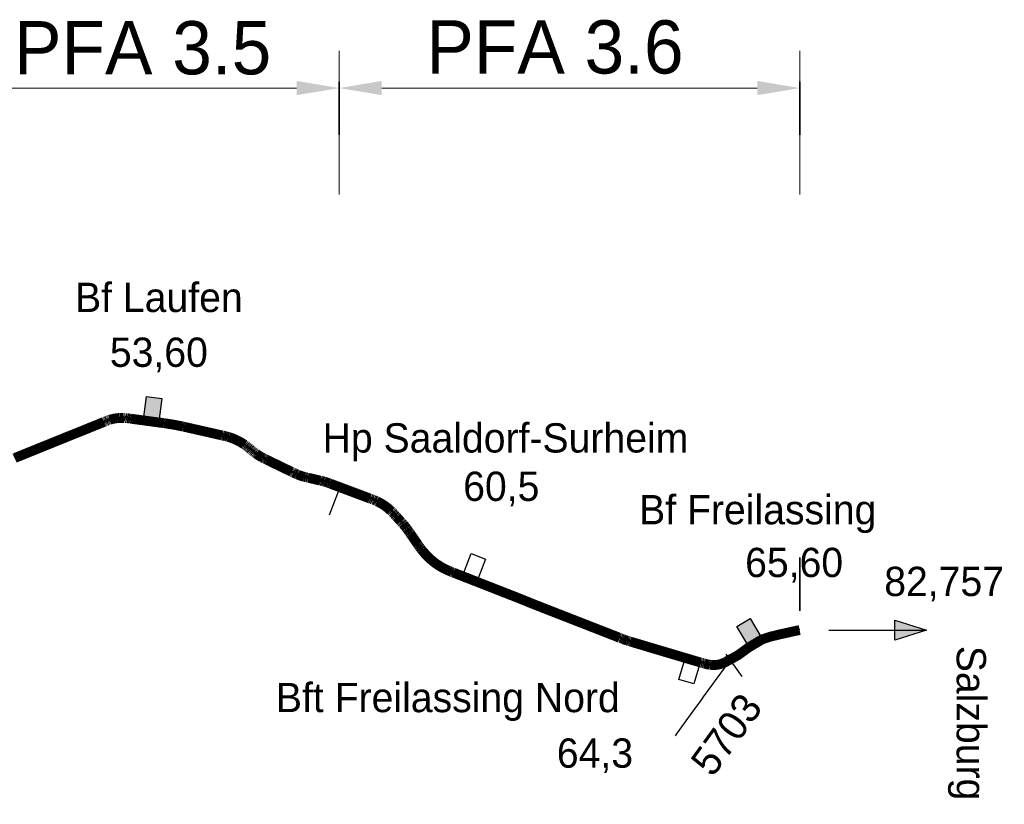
# Model space of a CAD drawing. Header units: metres. Extents: x -11 to 3521716, y 0 to 5943484.
# Tile 10 of 27: x 122.32 to 124.17, y 21.43 to 22.91. Entities that reach past the tile are written whole.
import ezdxf
from ezdxf.enums import TextEntityAlignment as Align

# ---------------------------------------------------------------- set-up
doc = ezdxf.new("R2010")
doc.units = ezdxf.units.M
doc.header["$PDMODE"] = 35
doc.header["$PDSIZE"] = 0.1
doc.linetypes.add('PUNKT2_2_2', pattern=[0.79375, 0, -0.79375])
for name, color, linetype in [('_SF_Lageskizze_PA3', 7, 'Continuous'), ('_TB_Lageskizze_PA3_025', 7, 'Continuous'), ('_TB_PFA-3.5', 7, 'Continuous'), ('_TB_PFA-3.6', 7, 'Continuous')]:
    doc.layers.add(name, color=color, linetype=linetype)
doc.layers.add('_TB_HILFE', color=6, linetype='Continuous', plot=False)
doc.styles.add('K_Isocp', font='k_isocp.SHX')
doc.styles.add('K_isocp_dim', font='K_isocp.shx')
doc.dimstyles.new('A_P_M_25', dxfattribs={"dimscale": 10, "dimtxt": 2.5, "dimasz": 2, "dimexe": 1.75, "dimexo": 0.625, "dimtad": 1, "dimzin": 0, "dimdsep": 46, "dimtxsty": 'K_isocp_dim', "dimsah": 1, "dimcen": 2, "dimdle": 1.75, "dimadec": 0, "dimazin": 0, "dimtfac": 1, "dimtmove": 2, "dimatfit": 3, "dimfxl": 5, "dimfxlon": 1, "dimtvp": 1, "dimtolj": 1, "dimtzin": 0, "dimarcsym": 0})

# ---------------------------------------------------------------- blocks, each defined once
blk = doc.blocks.new('*D23')
at = {"layer": '_TB_PFA-3.6', "color": 0, "lineweight": -2, "transparency": 16777216}
for p, q in [((-4.1275, 4.102), (-4.1275, 4.372)), ((-3.2624, 4.102), (-3.2624, 4.372)), ((-4.0475, 4.302), (-3.3424, 4.302))]:
    blk.add_line(p, q, dxfattribs=at)
at = {"layer": '_TB_PFA-3.6', "color": 0, "lineweight": 35, "transparency": 16777216}
for points in [[(-4.0475, 4.3154), (-4.0475, 4.2887), (-4.1275, 4.302)], [(-3.3424, 4.3154), (-3.3424, 4.2887), (-3.2624, 4.302)]]:
    blk.add_solid(points, dxfattribs=at)
at = {"layer": 'Defpoints', "color": 0, "lineweight": 35, "transparency": 16777216}
for p in [(-3.2624, 4.302), (-4.1275, 3.5485), (-3.2624, 3.2856)]:
    blk.add_point(p, dxfattribs=at)
at = {"layer": '_TB_PFA-3.6', "color": 0, "lineweight": 35, "transparency": 16777216, "insert": (-3.7223, 4.3786), "char_height": 0.1, "width": 0.662868, "attachment_point": 5, "style": 'K_isocp_dim'}
blk.add_mtext('\\A1;PFA 3.6', dxfattribs=at)
blk = doc.blocks.new('*D24')
at = {"layer": '_TB_PFA-3.5', "color": 0, "lineweight": -2, "transparency": 16777216}
for p, q in [((-4.8657, 4.102), (-4.8657, 4.372)), ((-4.1275, 4.102), (-4.1275, 4.372)), ((-4.7857, 4.302), (-4.2075, 4.302))]:
    blk.add_line(p, q, dxfattribs=at)
at = {"layer": '_TB_PFA-3.5', "color": 0, "lineweight": 35, "transparency": 16777216}
for points in [[(-4.7857, 4.3154), (-4.7857, 4.2887), (-4.8657, 4.302)], [(-4.2075, 4.3154), (-4.2075, 4.2887), (-4.1275, 4.302)]]:
    blk.add_solid(points, dxfattribs=at)
at = {"layer": 'Defpoints', "color": 0, "lineweight": 35, "transparency": 16777216}
for p in [(-4.1275, 4.302), (-4.1275, 3.5546), (-4.8657, 3.4846)]:
    blk.add_point(p, dxfattribs=at)
at = {"layer": '_TB_PFA-3.5', "color": 0, "lineweight": 35, "transparency": 16777216, "insert": (-4.4966, 4.377), "char_height": 0.1, "attachment_point": 5, "style": 'K_isocp_dim'}
blk.add_mtext('\\A1;PFA 3.5', dxfattribs=at)
blk = doc.blocks.new('Planstempel')
at = {"layer": '_SF_Lageskizze_PA3'}
h = blk.add_hatch(color=256, dxfattribs=at)
h.dxf.hatch_style = 1
h.paths.add_polyline_path([(-3.0244, 3.2838), (-3.0843, 3.3025), (-3.0843, 3.2838)])
h.paths.add_polyline_path([(-3.0244, 3.2838), (-3.0843, 3.2838), (-3.0843, 3.2652)])
at = {"layer": '_TB_PFA-3.5'}
h = blk.add_hatch(color=256, dxfattribs=at)
h.dxf.hatch_style = 1
h.paths.add_polyline_path([(-4.4604, 3.7191), (-4.4892, 3.723), (-4.4951, 3.6795), (-4.4663, 3.6756)])
at = {"layer": '_TB_PFA-3.6'}
h = blk.add_hatch(color=256, dxfattribs=at)
h.dxf.hatch_style = 1
h.paths.add_polyline_path([(-3.3558, 3.3056), (-3.3808, 3.2907), (-3.3584, 3.253), (-3.3334, 3.2679)])
at = {"layer": '_SF_Lageskizze_PA3'}
blk.add_line((-3.2078, 3.2838), (-3.0244, 3.2838), dxfattribs=at)
blk.add_lwpolyline([(-3.0843, 3.3025), (-3.0244, 3.2838), (-3.0843, 3.2652)], close=True, dxfattribs=at)
at = {"layer": '_TB_HILFE'}
for p, q in [((-4.1275, 3.5485), (-4.1461, 3.5)), ((-3.4014, 3.239), (-3.3712, 3.1967))]:
    blk.add_line(p, q, dxfattribs=at)
at = {"layer": '_TB_Lageskizze_PA3_025', "flags": 128}
blk.add_lwpolyline([(-4.7285, 3.612, -0.000131), (-4.7271, 3.6126), (-4.6419, 3.6471), (-4.6081, 3.6608), (-4.569, 3.6766, -0.000083), (-4.5682, 3.6769, -0.000248), (-4.5676, 3.6771, -0.000413), (-4.5669, 3.6774, -0.000578), (-4.5662, 3.6777, -0.000743), (-4.5655, 3.678, -0.000908), (-4.5648, 3.6783, -0.001073), (-4.5641, 3.6785, -0.001238), (-4.5634, 3.6788, -0.001403), (-4.5627, 3.6791, -0.001569), (-4.562, 3.6793, -0.001734), (-4.5612, 3.6796, -0.001899), (-4.5605, 3.6799, -0.002064), (-4.5598, 3.6801, -0.002229), (-4.5591, 3.6803, -0.002394), (-4.5583, 3.6806, -0.002559), (-4.5576, 3.6808, -0.037617), (-4.5471, 3.6832, -0.008579), (-4.5446, 3.6836, -0.008215), (-4.542, 3.6838, -0.007851), (-4.5395, 3.684, -0.007486), (-4.537, 3.6841), (-4.5324, 3.684, -0.005743), (-4.5306, 3.684, -0.00239), (-4.5298, 3.6839, -0.002236), (-4.529, 3.6839, -0.002082), (-4.5282, 3.6838, -0.001927), (-4.5274, 3.6837, -0.001773), (-4.5267, 3.6837, -0.001619), (-4.5259, 3.6836, -0.001465), (-4.5251, 3.6835, -0.001311), (-4.5243, 3.6834, -0.001156), (-4.5236, 3.6833, -0.001002), (-4.5228, 3.6832, -0.000848), (-4.522, 3.6831, -0.000694), (-4.5212, 3.683, -0.00054), (-4.5205, 3.6829, -0.000385), (-4.5197, 3.6828, -0.000231), (-4.519, 3.6827, -0.000077), (-4.5181, 3.6826), (-4.4582, 3.6745, -0.000098), (-4.4567, 3.6743, -0.000293), (-4.4556, 3.6742, -0.000488), (-4.4543, 3.674, -0.000684), (-4.453, 3.6738, -0.018924), (-4.422, 3.6682, 0.003084), (-4.4208, 3.668, -0.000488), (-4.4195, 3.6677, -0.000293), (-4.4184, 3.6674, -0.000098), (-4.4169, 3.6671), (-4.3477, 3.6515, -0.000065), (-4.3468, 3.6512, -0.000195), (-4.3461, 3.6511, -0.000325), (-4.3452, 3.6509, -0.000454), (-4.3444, 3.6507, -0.000584), (-4.3436, 3.6505, -0.000714), (-4.3428, 3.6503, -0.000844), (-4.3419, 3.6501, -0.000974), (-4.3411, 3.6499, -0.001103), (-4.3403, 3.6497, -0.001233), (-4.3395, 3.6495, -0.001363), (-4.3387, 3.6493, -0.001493), (-4.3379, 3.6491, -0.003375), (-4.3362, 3.6486, -0.003894), (-4.3346, 3.6482, -0.061392), (-4.3117, 3.6382, -0.018418), (-4.3053, 3.6341, -0.002141), (-4.3046, 3.6336, -0.002002), (-4.3039, 3.633, -0.001864), (-4.3031, 3.6325, -0.001726), (-4.3024, 3.632, -0.001588), (-4.3017, 3.6314, -0.00145), (-4.3009, 3.6309, -0.001312), (-4.3002, 3.6303, -0.001174), (-4.2995, 3.6298, -0.001036), (-4.2988, 3.6292, -0.000898), (-4.298, 3.6286, -0.00076), (-4.2974, 3.6281, -0.000621), (-4.2966, 3.6275, -0.000483), (-4.2959, 3.627, -0.000345), (-4.2952, 3.6264, -0.000207), (-4.2946, 3.6259), (-4.2938, 3.6252, 0.000064), (-4.2929, 3.6245, 0.000193), (-4.2924, 3.6241, 0.000322), (-4.2916, 3.6235, 0.000451), (-4.2909, 3.6229, 0.00058), (-4.2902, 3.6223, 0.000709), (-4.2895, 3.6218, 0.000838), (-4.2888, 3.6212, 0.000967), (-4.2881, 3.6207, 0.001096), (-4.2873, 3.6201, 0.001225), (-4.2866, 3.6196, 0.001354), (-4.2859, 3.619, 0.001483), (-4.2852, 3.6185, 0.001612), (-4.2844, 3.6179, 0.001741), (-4.2837, 3.6174, 0.00187), (-4.283, 3.6168, 0.001999), (-4.2822, 3.6163, 0.013027), (-4.2774, 3.6131, 0.010276), (-4.2741, 3.6111, 0.004024), (-4.2727, 3.6103, 0.003488), (-4.2712, 3.6096, 0.002951), (-4.2698, 3.6088, 0.002415), (-4.2683, 3.6081, 0.001006), (-4.2676, 3.6077, 0.000872), (-4.2669, 3.6073, 0.000738), (-4.2662, 3.607, 0.000604), (-4.2654, 3.6066, 0.00047), (-4.2647, 3.6063, 0.000335), (-4.264, 3.6059, 0.000201), (-4.2633, 3.6056, 0.000067), (-4.2625, 3.6052), (-4.2163, 3.5829, 0.000058), (-4.2155, 3.5825, 0.000173), (-4.215, 3.5822, 0.000288), (-4.2143, 3.5819, 0.000403), (-4.2136, 3.5816, 0.001152), (-4.2122, 3.5809, 0.001612), (-4.2109, 3.5803, 0.002073), (-4.2095, 3.5796, 0.002534), (-4.2082, 3.5791, 0.002995), (-4.2068, 3.5784, 0.003455), (-4.2055, 3.5779, 0.043588), (-4.1958, 3.5745, 0.003455), (-4.1944, 3.574, 0.002995), (-4.193, 3.5736, 0.002534), (-4.1916, 3.5733, 0.002073), (-4.1901, 3.5729, 0.001612), (-4.1887, 3.5726, 0.001152), (-4.1872, 3.5722, 0.000403), (-4.1865, 3.572, 0.000288), (-4.1857, 3.5718, 0.000173), (-4.1851, 3.5717, 0.000058), (-4.1843, 3.5715), (-4.1639, 3.5667, -0.000194), (-4.1625, 3.5664, -0.000583), (-4.1615, 3.5661, -0.000972), (-4.1602, 3.5658, -0.00136), (-4.159, 3.5655, -0.001749), (-4.1578, 3.5652, -0.002137), (-4.1566, 3.5649, -0.002526), (-4.1553, 3.5646, -0.002915), (-4.1542, 3.5642, -0.00705), (-4.1514, 3.5634, -0.002915), (-4.1503, 3.563, -0.002526), (-4.149, 3.5626, -0.002137), (-4.1479, 3.5622, -0.001749), (-4.1467, 3.5618, -0.00136), (-4.1456, 3.5614, -0.000972), (-4.1443, 3.5609, -0.000583), (-4.1433, 3.5606, -0.000194), (-4.142, 3.56), (-4.0713, 3.5336, -0.000079), (-4.0702, 3.5331, -0.000237), (-4.0694, 3.5328, -0.000395), (-4.0684, 3.5325, -0.000553), (-4.0675, 3.5321, -0.00071), (-4.0666, 3.5318, -0.000868), (-4.0656, 3.5314, -0.001026), (-4.0647, 3.531, -0.001184), (-4.0637, 3.5307, -0.001342), (-4.0628, 3.5303, -0.0015), (-4.0619, 3.5299, -0.001658), (-4.0609, 3.5295, -0.001815), (-4.06, 3.5291, -0.001973), (-4.059, 3.5287, -0.002131), (-4.0581, 3.5283, -0.002289), (-4.0572, 3.5279, -0.002447), (-4.0563, 3.5274, -0.092858), (-4.0302, 3.5098, -0.002572), (-4.0295, 3.509, -0.002406), (-4.0287, 3.5083, -0.002241), (-4.0279, 3.5075, -0.002075), (-4.0272, 3.5068, -0.001909), (-4.0264, 3.506, -0.001743), (-4.0257, 3.5052, -0.001577), (-4.025, 3.5045, -0.001411), (-4.0242, 3.5037, -0.001245), (-4.0235, 3.5029, -0.001079), (-4.0228, 3.5021, -0.000913), (-4.0221, 3.5014, -0.000747), (-4.0213, 3.5006, -0.000581), (-4.0206, 3.4998, -0.000415), (-4.0199, 3.499, -0.000249), (-4.0193, 3.4983, -0.000083), (-4.0185, 3.4974), (-4.0114, 3.4896, -0.000051), (-4.0108, 3.4889, -0.000153), (-4.0104, 3.4883, -0.000254), (-4.0098, 3.4877, -0.000356), (-4.0093, 3.4871, -0.001017), (-4.0081, 3.4859, -0.001424), (-4.0071, 3.4847, -0.001831), (-4.006, 3.4834, -0.002238), (-4.005, 3.4822, -0.002645), (-4.0039, 3.481, -0.003052), (-4.0029, 3.4797, -0.006048), (-4.001, 3.4773, -0.003052), (-4.0001, 3.4761, -0.002645), (-3.9991, 3.4747, -0.002238), (-3.9981, 3.4735, -0.001831), (-3.9972, 3.4721, -0.001424), (-3.9963, 3.4708, -0.001017), (-3.9953, 3.4694, -0.000356), (-3.9949, 3.4688, -0.000254), (-3.9944, 3.4681, -0.000153), (-3.994, 3.4675, -0.000051), (-3.9934, 3.4668), (-3.9795, 3.4465, 0.000051), (-3.9789, 3.4457, 0.000154), (-3.9786, 3.4452, 0.000256), (-3.9781, 3.4444, 0.000359), (-3.9776, 3.4438, 0.001026), (-3.9766, 3.4424, 0.001436), (-3.9758, 3.4411, 0.001846), (-3.9748, 3.4398, 0.002257), (-3.9739, 3.4385, 0.002667), (-3.9729, 3.4372, 0.003077), (-3.9719, 3.4359, 0.122195), (-3.9251, 3.3987, 0.00325), (-3.9236, 3.3981, 0.002816), (-3.922, 3.3974, 0.002383), (-3.9205, 3.3967, 0.00195), (-3.9188, 3.396, 0.001517), (-3.9173, 3.3954, 0.001083), (-3.9156, 3.3948, 0.000379), (-3.9149, 3.3945, 0.000271), (-3.914, 3.3941, 0.000162), (-3.9134, 3.3939, 0.000054), (-3.9124, 3.3935), (-3.8135, 3.3548), (-3.7997, 3.3494, -0.003705), (-3.7782, 3.3408, 0.003855), (-3.7558, 3.3319), (-3.6014, 3.2715, 0.0001), (-3.6, 3.2709, 0.000299), (-3.5991, 3.2706, 0.000499), (-3.5979, 3.2701, 0.000698), (-3.5968, 3.2697, 0.000898), (-3.5956, 3.2692, 0.001097), (-3.5945, 3.2688, 0.001297), (-3.5933, 3.2684, 0.001496), (-3.5921, 3.2679, 0.007862), (-3.5864, 3.266, 0.001496), (-3.5852, 3.2656, 0.001297), (-3.584, 3.2652, 0.001097), (-3.5829, 3.2649, 0.000898), (-3.5816, 3.2645, 0.000698), (-3.5805, 3.2641, 0.000499), (-3.5793, 3.2638, 0.000299), (-3.5783, 3.2635, 0.0001), (-3.5769, 3.2631), (-3.4492, 3.2249, 0.000051), (-3.4485, 3.2247, 0.000152), (-3.448, 3.2246, 0.000253), (-3.4473, 3.2244, 0.000354), (-3.4467, 3.2242, 0.001012), (-3.4454, 3.2238, 0.001417), (-3.4442, 3.2235, 0.001822), (-3.4429, 3.2231, 0.002226), (-3.4417, 3.2228, 0.002631), (-3.4404, 3.2224, 0.003036), (-3.4392, 3.2221, 0.014567), (-3.4334, 3.2209, 0.002964), (-3.4324, 3.2207, 0.003712), (-3.4314, 3.2206, 0.004459), (-3.4303, 3.2204, 0.005207), (-3.4293, 3.2203, 0.148021), (-3.4027, 3.2251, 0.014716), (-3.4, 3.2266), (-3.3778, 3.2388), (-3.3762, 3.24), (-3.3584, 3.253), (-3.3584, 3.253), (-3.3334, 3.2679), (-3.3334, 3.2679), (-3.3334, 3.2679), (-3.3289, 3.2695), (-3.3178, 3.2732), (-3.299, 3.2778), (-3.2927, 3.2791), (-3.2774, 3.2826), (-3.2683, 3.2845), (-3.2624, 3.2856)], format="xyb", dxfattribs=at)
at = {"layer": '_TB_Lageskizze_PA3_025'}
blk.add_lwpolyline([(-3.4962, 3.0857), (-3.4924, 3.091), (-3.4675, 3.1252), (-3.4575, 3.1387), (-3.4498, 3.1495), (-3.4435, 3.1586), (-3.4276, 3.1801), (-3.416, 3.196), (-3.4039, 3.2124), (-3.3957, 3.2237), (-3.3923, 3.2273), (-3.3869, 3.2317), (-3.3762, 3.24), (-3.3584, 3.253), (-3.3584, 3.253), (-3.3334, 3.2679), (-3.3334, 3.2679), (-3.3334, 3.2679), (-3.3289, 3.2695), (-3.3178, 3.2732), (-3.299, 3.2778), (-3.2927, 3.2791), (-3.2774, 3.2826), (-3.2683, 3.2845), (-3.2624, 3.2856)], dxfattribs=at)
at = {"layer": '_TB_PFA-3.5', "linetype": 'PUNKT2_2_2', "lineweight": 35}
blk.add_line((-4.1275, 4.3139), (-4.1275, 3.5546), dxfattribs=at)
at = {"layer": '_TB_PFA-3.5'}
blk.add_lwpolyline([(-4.4892, 3.723), (-4.4604, 3.7191), (-4.4663, 3.6756), (-4.4951, 3.6795)], close=True, dxfattribs=at)
at = {"layer": '_TB_PFA-3.5', "const_width": 0.0185}
blk.add_lwpolyline([(-4.7371, 3.6069, -0.001958), (-4.7359, 3.6075, -0.001697), (-4.7347, 3.608, -0.001436), (-4.7335, 3.6085, -0.001175), (-4.7323, 3.609, -0.000914), (-4.7311, 3.6095, -0.000653), (-4.7299, 3.61, -0.000392), (-4.7289, 3.6104, -0.000131), (-4.7274, 3.611), (-4.6422, 3.6455), (-4.6084, 3.6591), (-4.5694, 3.6749, -0.000083), (-4.5686, 3.6753, -0.000248), (-4.568, 3.6755, -0.000413), (-4.5672, 3.6758, -0.000578), (-4.5666, 3.6761, -0.000743), (-4.5658, 3.6764, -0.000908), (-4.5651, 3.6766, -0.001073), (-4.5644, 3.6769, -0.001238), (-4.5637, 3.6772, -0.001403), (-4.563, 3.6775, -0.001569), (-4.5623, 3.6777, -0.001734), (-4.5616, 3.678, -0.001899), (-4.5609, 3.6782, -0.002064), (-4.5601, 3.6785, -0.002229), (-4.5594, 3.6787, -0.002394), (-4.5587, 3.679, -0.002559), (-4.558, 3.6792, -0.037617), (-4.5474, 3.6816, -0.008579), (-4.5449, 3.6819, -0.008215), (-4.5424, 3.6822, -0.007851), (-4.5399, 3.6824, -0.007486), (-4.5373, 3.6824), (-4.5327, 3.6824, -0.005743), (-4.5309, 3.6823, -0.00239), (-4.5301, 3.6823, -0.002236), (-4.5293, 3.6822, -0.002082), (-4.5286, 3.6822, -0.001927), (-4.5278, 3.6821, -0.001773), (-4.527, 3.682, -0.001619), (-4.5262, 3.682, -0.001465), (-4.5255, 3.6819, -0.001311), (-4.5247, 3.6818, -0.001156), (-4.5239, 3.6817, -0.001002), (-4.5231, 3.6816, -0.000848), (-4.5224, 3.6815, -0.000694), (-4.5216, 3.6814, -0.00054), (-4.5208, 3.6813, -0.000385), (-4.52, 3.6812, -0.000231), (-4.5194, 3.6811, -0.000077), (-4.5185, 3.681), (-4.4585, 3.6729, -0.000098), (-4.457, 3.6727, -0.000293), (-4.456, 3.6726, -0.000488), (-4.4546, 3.6724, -0.000684), (-4.4534, 3.6722, -0.018924), (-4.4223, 3.6666, 0.003084), (-4.4211, 3.6663, -0.000488), (-4.4198, 3.666, -0.000293), (-4.4187, 3.6658, -0.000098), (-4.4172, 3.6655), (-4.3481, 3.6498, -0.000065), (-4.3471, 3.6496, -0.000195), (-4.3464, 3.6495, -0.000325), (-4.3456, 3.6493, -0.000454), (-4.3448, 3.6491, -0.000584), (-4.3439, 3.6489, -0.000714), (-4.3431, 3.6487, -0.000844), (-4.3423, 3.6485, -0.000974), (-4.3415, 3.6483, -0.001103), (-4.3406, 3.6481, -0.001233), (-4.3398, 3.6479, -0.001363), (-4.339, 3.6477, -0.001493), (-4.3382, 3.6475, -0.003375), (-4.3365, 3.647, -0.003894), (-4.3349, 3.6466, -0.061392), (-4.3121, 3.6366, -0.018418), (-4.3057, 3.6325, -0.002141), (-4.3049, 3.632, -0.002002), (-4.3042, 3.6314, -0.001864), (-4.3035, 3.6309, -0.001726), (-4.3027, 3.6304, -0.001588), (-4.302, 3.6298, -0.00145), (-4.3013, 3.6293, -0.001312), (-4.3005, 3.6287, -0.001174), (-4.2998, 3.6281, -0.001036), (-4.2991, 3.6276, -0.000898), (-4.2984, 3.627, -0.00076), (-4.2977, 3.6265, -0.000621), (-4.297, 3.6259, -0.000483), (-4.2963, 3.6253, -0.000345), (-4.2955, 3.6247, -0.000207), (-4.2949, 3.6243), (-4.2941, 3.6236, 0.000064), (-4.2933, 3.6229, 0.000193), (-4.2927, 3.6225, 0.000322), (-4.2919, 3.6219, 0.000451), (-4.2913, 3.6213, 0.00058), (-4.2905, 3.6207, 0.000709), (-4.2898, 3.6202, 0.000838), (-4.2891, 3.6196, 0.000967), (-4.2884, 3.6191, 0.001096), (-4.2877, 3.6185, 0.001225), (-4.287, 3.6179, 0.001354), (-4.2862, 3.6174, 0.001483), (-4.2855, 3.6168, 0.001612), (-4.2848, 3.6163, 0.001741), (-4.284, 3.6158, 0.00187), (-4.2833, 3.6152, 0.001999), (-4.2826, 3.6147, 0.013027), (-4.2778, 3.6115, 0.010276), (-4.2744, 3.6095, 0.004024), (-4.273, 3.6087, 0.003488), (-4.2716, 3.6079, 0.002951), (-4.2702, 3.6072, 0.002415), (-4.2687, 3.6064, 0.001006), (-4.268, 3.6061, 0.000872), (-4.2672, 3.6057, 0.000738), (-4.2665, 3.6054, 0.000604), (-4.2657, 3.605, 0.00047), (-4.2651, 3.6047, 0.000335), (-4.2643, 3.6043, 0.000201), (-4.2637, 3.604, 0.000067), (-4.2628, 3.6036), (-4.2167, 3.5812, 0.000058), (-4.2159, 3.5809, 0.000173), (-4.2153, 3.5806, 0.000288), (-4.2146, 3.5803, 0.000403), (-4.214, 3.5799, 0.001152), (-4.2126, 3.5793, 0.001612), (-4.2113, 3.5787, 0.002073), (-4.2099, 3.578, 0.002534), (-4.2086, 3.5774, 0.002995), (-4.2072, 3.5768, 0.003455), (-4.2058, 3.5763, 0.043588), (-4.1962, 3.5728, 0.003455), (-4.1948, 3.5724, 0.002995), (-4.1933, 3.572, 0.002534), (-4.1919, 3.5717, 0.002073), (-4.1904, 3.5713, 0.001612), (-4.189, 3.5709, 0.001152), (-4.1875, 3.5706, 0.000403), (-4.1868, 3.5704, 0.000288), (-4.1861, 3.5702, 0.000173), (-4.1855, 3.5701, 0.000058), (-4.1846, 3.5699), (-4.1642, 3.5651, -0.000194), (-4.1628, 3.5648, -0.000583), (-4.1618, 3.5645, -0.000972), (-4.1605, 3.5642, -0.00136), (-4.1594, 3.5639, -0.001749), (-4.1581, 3.5636, -0.002137), (-4.1569, 3.5633, -0.002526), (-4.1557, 3.563, -0.002915), (-4.1545, 3.5626, -0.00705), (-4.1518, 3.5618, -0.002915), (-4.1506, 3.5614, -0.002526), (-4.1494, 3.561, -0.002137), (-4.1482, 3.5606, -0.001749), (-4.147, 3.5602, -0.00136), (-4.1459, 3.5598, -0.000972), (-4.1447, 3.5593, -0.000583), (-4.1437, 3.5589, -0.000194), (-4.1423, 3.5584), (-4.1258, 3.5522)], format="xyb", dxfattribs=at)
at = {"layer": '_TB_PFA-3.6', "linetype": 'PUNKT2_2_2', "lineweight": 35}
for p, q in [((-4.1275, 4.3139), (-4.1275, 3.5546)), ((-3.2624, 4.3139), (-3.2624, 3.2856))]:
    blk.add_line(p, q, dxfattribs=at)
at = {"layer": '_TB_PFA-3.6', "const_width": 0.0185}
blk.add_lwpolyline([(-4.1279, 3.553), (-4.0717, 3.5319, -0.000079), (-4.0706, 3.5315, -0.000237), (-4.0698, 3.5312, -0.000395), (-4.0688, 3.5309, -0.000553), (-4.0679, 3.5305, -0.00071), (-4.0669, 3.5301, -0.000868), (-4.066, 3.5298, -0.001026), (-4.065, 3.5294, -0.001184), (-4.0641, 3.529, -0.001342), (-4.0631, 3.5287, -0.0015), (-4.0622, 3.5283, -0.001658), (-4.0612, 3.5279, -0.001815), (-4.0603, 3.5275, -0.001973), (-4.0594, 3.5271, -0.002131), (-4.0585, 3.5267, -0.002289), (-4.0575, 3.5263, -0.002447), (-4.0566, 3.5258, -0.092858), (-4.0306, 3.5081, -0.002572), (-4.0298, 3.5074, -0.002406), (-4.029, 3.5067, -0.002241), (-4.0283, 3.5059, -0.002075), (-4.0275, 3.5052, -0.001909), (-4.0268, 3.5044, -0.001743), (-4.026, 3.5036, -0.001577), (-4.0253, 3.5029, -0.001411), (-4.0246, 3.5021, -0.001245), (-4.0238, 3.5013, -0.001079), (-4.0231, 3.5005, -0.000913), (-4.0224, 3.4997, -0.000747), (-4.0217, 3.4989, -0.000581), (-4.021, 3.4982, -0.000415), (-4.0202, 3.4973, -0.000249), (-4.0196, 3.4967, -0.000083), (-4.0188, 3.4958), (-4.0118, 3.4879, -0.000051), (-4.0111, 3.4872, -0.000153), (-4.0107, 3.4867, -0.000254), (-4.0101, 3.4861, -0.000356), (-4.0096, 3.4855, -0.001017), (-4.0085, 3.4842, -0.001424), (-4.0074, 3.4831, -0.001831), (-4.0063, 3.4818, -0.002238), (-4.0053, 3.4806, -0.002645), (-4.0042, 3.4793, -0.003052), (-4.0032, 3.4781, -0.006048), (-4.0014, 3.4757, -0.003052), (-4.0004, 3.4745, -0.002645), (-3.9994, 3.4731, -0.002238), (-3.9985, 3.4719, -0.001831), (-3.9975, 3.4705, -0.001424), (-3.9966, 3.4692, -0.001017), (-3.9956, 3.4678, -0.000356), (-3.9952, 3.4672, -0.000254), (-3.9947, 3.4665, -0.000153), (-3.9943, 3.4659, -0.000051), (-3.9938, 3.4651), (-3.9798, 3.4449, 0.000051), (-3.9793, 3.4441, 0.000154), (-3.9789, 3.4435, 0.000256), (-3.9784, 3.4428, 0.000359), (-3.978, 3.4422, 0.001026), (-3.977, 3.4408, 0.001436), (-3.9761, 3.4395, 0.001846), (-3.9751, 3.4382, 0.002257), (-3.9742, 3.4369, 0.002667), (-3.9732, 3.4355, 0.003077), (-3.9722, 3.4343, 0.122195), (-3.9255, 3.3971, 0.00325), (-3.9239, 3.3964, 0.002816), (-3.9223, 3.3957, 0.002383), (-3.9208, 3.3951, 0.00195), (-3.9191, 3.3944, 0.001517), (-3.9176, 3.3938, 0.001083), (-3.916, 3.3931, 0.000379), (-3.9152, 3.3928, 0.000271), (-3.9144, 3.3925, 0.000162), (-3.9137, 3.3922, 0.000054), (-3.9128, 3.3919), (-3.8139, 3.3532), (-3.8001, 3.3478, -0.003705), (-3.7785, 3.3392, 0.003855), (-3.7562, 3.3302), (-3.6017, 3.2699, 0.0001), (-3.6004, 3.2693, 0.000299), (-3.5994, 3.269, 0.000499), (-3.5982, 3.2685, 0.000698), (-3.5971, 3.2681, 0.000898), (-3.5959, 3.2676, 0.001097), (-3.5948, 3.2672, 0.001297), (-3.5936, 3.2667, 0.001496), (-3.5925, 3.2663, 0.007862), (-3.5867, 3.2643, 0.001496), (-3.5856, 3.264, 0.001297), (-3.5843, 3.2636, 0.001097), (-3.5832, 3.2632, 0.000898), (-3.582, 3.2629, 0.000698), (-3.5809, 3.2625, 0.000499), (-3.5796, 3.2621, 0.000299), (-3.5786, 3.2618, 0.0001), (-3.5772, 3.2614), (-3.4495, 3.2233, 0.000051), (-3.4488, 3.2231, 0.000152), (-3.4483, 3.2229, 0.000253), (-3.4476, 3.2227, 0.000354), (-3.447, 3.2226, 0.001012), (-3.4457, 3.2222, 0.001417), (-3.4445, 3.2218, 0.001822), (-3.4432, 3.2215, 0.002226), (-3.442, 3.2211, 0.002631), (-3.4407, 3.2208, 0.003036), (-3.4395, 3.2205, 0.014567), (-3.4338, 3.2193, 0.002964), (-3.4327, 3.2191, 0.003712), (-3.4317, 3.2189, 0.004459), (-3.4307, 3.2188, 0.005207), (-3.4297, 3.2187, 0.148021), (-3.4031, 3.2235, 0.014716), (-3.4004, 3.2249), (-3.3781, 3.2372), (-3.3765, 3.2384), (-3.3587, 3.2514), (-3.3587, 3.2514), (-3.3337, 3.2663), (-3.3337, 3.2663), (-3.3337, 3.2663), (-3.3293, 3.2679), (-3.3181, 3.2716), (-3.2993, 3.2762), (-3.293, 3.2775), (-3.2777, 3.281), (-3.2686, 3.2829), (-3.2628, 3.284)], format="xyb", dxfattribs=at)
at = {"layer": '_TB_PFA-3.6'}
for points in [[(-3.8795, 3.4277), (-3.8525, 3.4171), (-3.8684, 3.3763), (-3.8955, 3.3869)], [(-3.3808, 3.2907), (-3.3558, 3.3056), (-3.3334, 3.2679), (-3.3584, 3.253)], [(-3.4771, 3.2332), (-3.4492, 3.2249), (-3.4617, 3.1829), (-3.4896, 3.1912)]]:
    blk.add_lwpolyline(points, close=True, dxfattribs=at)
at = {"layer": '_SF_Lageskizze_PA3', "style": 'K_Isocp'}
for s, p in [('Bf Laufen', (-4.4661, 3.8649)), ('53,60', (-4.4661, 3.7619)), ('60,5', (-3.8231, 3.5101)), ('65,60', (-3.2732, 3.3671)), ('Bft Freilassing Nord', (-3.9235, 3.1134)), ('64,3', (-3.6472, 3.0091))]:
    blk.add_text(s, height=0.055, dxfattribs=at).set_placement(p, align=Align.BOTTOM_CENTER)
blk.add_text('82,757', height=0.055, dxfattribs=at).set_placement((-3.104, 3.403), align=Align.TOP_LEFT)
for s, rotation, p in [('Salzburg', 270, (-2.9845, 3.1094)), ('5703', 54.0252, (-3.3649, 3.0624))]:
    blk.add_text(s, height=0.055, rotation=rotation, dxfattribs=at).set_placement(p, align=Align.BOTTOM_CENTER)
at = {"layer": '_TB_PFA-3.5', "lineweight": 35}
dim = blk.add_linear_dim(base=(-4.1275, 4.302), p1=(-4.8657, 3.4846), p2=(-4.1275, 3.5546), text='PFA 3.5', dimstyle='A_P_M_25', override={"dimscale": 0.04}, dxfattribs=at)
dim.commit()
dim.dimension.update_dxf_attribs({"geometry": '*D24', "text_midpoint": (-4.4966, 4.377)})
at = {"layer": '_TB_PFA-3.6', "lineweight": 35}
dim = blk.add_linear_dim(base=(-3.2624, 4.302), p1=(-4.1275, 3.5485), p2=(-3.2624, 3.2856), text='PFA 3.6', dimstyle='A_P_M_25', override={"dimscale": 0.04}, dxfattribs=at)
dim.commit()
dim.dimension.update_dxf_attribs({"geometry": '*D23', "text_midpoint": (-3.7223, 4.3786), "dimtype": 128})
at = {"layer": '_SF_Lageskizze_PA3', "char_height": 0.055, "attachment_point": 1, "style": 'K_Isocp', "bg_fill": 3, "box_fill_scale": 1.1, "bg_fill_color": 256, "bg_fill_transparency": 0}
for s, insert, width in [('Hp Saaldorf-Surheim', (-4.1586, 3.6725), 1.100662), ('Bf Freilassing', (-3.5643, 3.5377), 0.565702)]:
    blk.add_mtext(s, dxfattribs=dict(at, insert=insert, width=width))

msp = doc.modelspace()

# ---------------------------------------------------------------- block references
at = {"linetype": 'Continuous', "lineweight": 18}
msp.add_blockref('Planstempel', (127.0517, 18.478), dxfattribs=at)

doc.saveas('drawing.dxf')
